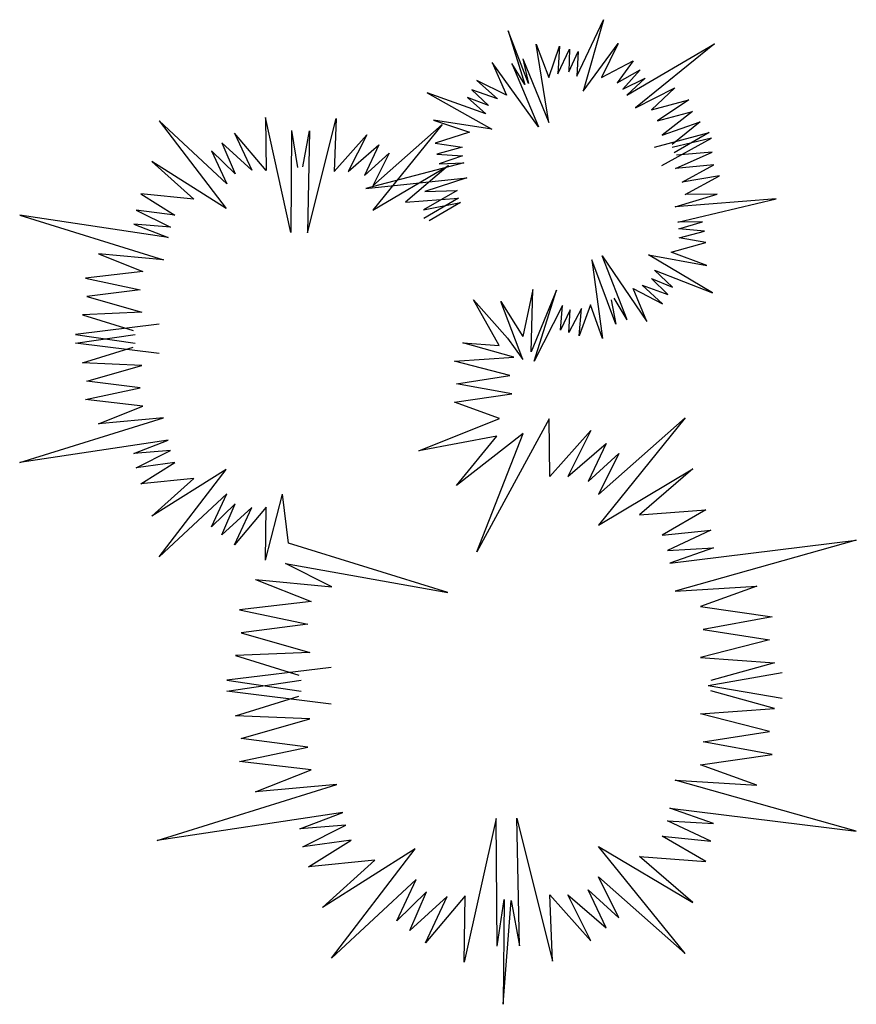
# Model space of a CAD drawing. Extents: x 20.44 to 24.88, y 0.56 to 5.79.
import ezdxf

# ---------------------------------------------------------------- set-up
doc = ezdxf.new("R2010")
doc.units = 0
doc.header["$MEASUREMENT"] = 0
doc.layers.add('DIBUJO', color=5, linetype='CONTINUOUS')

msp = doc.modelspace()

# ---------------------------------------------------------------- linework, layer by layer
at = {"layer": 'DIBUJO'}
for p, q in [((23.3948, 5.4886), (23.5365, 5.7886)), ((23.5365, 5.7886), (23.4296, 5.408)), ((23.0304, 5.7287), (23.1196, 5.4438)), ((23.1386, 5.4487), (23.0304, 5.7287)), ((23.1783, 5.6581), (23.2469, 5.4805)), ((23.2463, 5.2414), (23.1783, 5.6581)), ((23.4296, 5.408), (23.6146, 5.6629)), ((23.6146, 5.6629), (23.5255, 5.4812)), ((23.6612, 5.3883), (24.1258, 5.6602)), ((24.1258, 5.6602), (23.7065, 5.3202)), ((23.2469, 5.4805), (23.3023, 5.6478)), ((23.3023, 5.6478), (23.2939, 5.5008)), ((23.2939, 5.5008), (23.3571, 5.6316)), ((23.3571, 5.6316), (23.3535, 5.5106)), ((23.3535, 5.5106), (23.4023, 5.6192)), ((23.4023, 5.6192), (23.3948, 5.4886)), ((23.1917, 5.2187), (22.9446, 5.561)), ((22.9446, 5.561), (23.0219, 5.3871)), ((23.1196, 5.4438), (23.0492, 5.5556)), ((23.0492, 5.5556), (23.1917, 5.2187)), ((23.1083, 5.5801), (23.1386, 5.4487)), ((23.1083, 5.5801), (23.2463, 5.2414)), ((23.5255, 5.4812), (23.6945, 5.5699)), ((23.6945, 5.5699), (23.6092, 5.4535)), ((23.6092, 5.4535), (23.7311, 5.522)), ((23.7311, 5.522), (23.64, 5.419)), ((22.8643, 5.4659), (22.9744, 5.3681)), ((23.0219, 5.3871), (22.8643, 5.4659)), ((23.64, 5.419), (23.7581, 5.4779)), ((23.7581, 5.4779), (23.6612, 5.3883)), ((22.9118, 5.288), (22.5993, 5.3994)), ((22.5993, 5.3994), (22.9444, 5.2065)), ((22.8371, 5.4157), (22.9254, 5.3328)), ((22.9744, 5.3681), (22.8371, 5.4157)), ((23.7065, 5.3202), (23.9158, 5.4264)), ((23.9158, 5.4264), (23.7911, 5.3089)), ((22.9254, 5.3328), (22.814, 5.3749)), ((22.814, 5.3749), (22.9118, 5.288)), ((23.7911, 5.3089), (23.9908, 5.3632)), ((23.9908, 5.3632), (23.8238, 5.2514)), ((23.8238, 5.2514), (24.0102, 5.2998)), ((24.0102, 5.2998), (23.849, 5.1746)), ((21.5359, 4.9161), (21.1757, 5.2512)), ((21.1757, 5.2512), (21.5324, 4.786)), ((21.8764, 4.6575), (21.7407, 5.2687)), ((21.7407, 5.2687), (21.744, 4.9865)), ((21.9641, 4.6564), (22.116, 5.2637)), ((22.116, 5.2637), (22.1051, 4.9817)), ((22.9444, 5.2065), (22.6332, 5.2554)), ((22.6332, 5.2554), (22.8248, 5.1902)), ((23.849, 5.1746), (24.0497, 5.2451)), ((24.0497, 5.2451), (23.9019, 5.1257)), ((21.744, 4.9865), (21.5757, 5.1863)), ((21.5757, 5.1863), (21.6681, 4.9885)), ((21.88, 5.1999), (21.8764, 4.6575)), ((21.88, 5.1999), (21.9106, 5.0023)), ((21.9395, 5.0061), (21.9749, 5.1986)), ((21.9749, 5.1986), (21.9641, 4.6564)), ((22.6803, 5.2311), (22.3113, 4.7756)), ((22.3113, 4.9058), (22.6803, 5.2311)), ((22.8248, 5.1902), (22.6427, 5.1331)), ((23.8073, 5.1118), (24.099, 5.1883)), ((24.099, 5.1883), (23.9125, 5.0805)), ((21.5091, 5.1338), (21.5807, 4.9692)), ((21.6681, 4.9885), (21.5091, 5.1338)), ((22.1051, 4.9817), (22.2788, 5.1769)), ((22.2788, 5.1769), (22.1811, 4.9817)), ((22.6427, 5.1331), (22.7854, 5.1114)), ((23.8464, 5.0142), (24.1104, 5.1598)), ((24.1104, 5.1598), (23.901, 5.1094)), ((21.4537, 5.0919), (21.5359, 4.9161)), ((21.5807, 4.9692), (21.4537, 5.0919)), ((22.1811, 4.9817), (22.3439, 5.1227)), ((22.3439, 5.1227), (22.2679, 4.96)), ((22.2679, 4.96), (22.3981, 5.0793)), ((22.3981, 5.0793), (22.3113, 4.9058)), ((22.7854, 5.1114), (22.6508, 5.0734)), ((23.9198, 4.9974), (24.1138, 5.0846)), ((24.1138, 5.0846), (23.9245, 5.0693)), ((21.5324, 4.786), (21.1374, 5.0352)), ((21.1374, 5.0352), (21.36, 4.834)), ((22.7948, 5.0285), (22.2743, 4.8914)), ((22.6508, 5.0734), (22.7881, 5.0652)), ((22.7881, 5.0652), (22.663, 5.0231)), ((22.663, 5.0231), (22.7948, 5.0285)), ((22.3113, 4.7756), (22.7129, 5.0142)), ((22.7129, 5.0142), (22.485, 4.819)), ((24.1229, 5.0178), (23.9198, 4.9974)), ((23.9545, 4.9245), (24.1229, 5.0178)), ((22.2743, 4.8914), (22.8111, 4.9484)), ((22.8111, 4.9484), (22.5882, 4.8751)), ((24.1526, 4.9586), (23.9545, 4.9245)), ((23.9704, 4.8602), (24.1526, 4.9586)), ((22.7594, 4.8805), (22.58, 4.7773)), ((22.5882, 4.8751), (22.7594, 4.8805)), ((21.36, 4.834), (21.0785, 4.8632)), ((21.0785, 4.8632), (21.2601, 4.7499)), ((22.485, 4.819), (22.7671, 4.8407)), ((22.58, 4.7773), (22.7771, 4.8166)), ((22.7671, 4.8407), (22.5826, 4.7323)), ((22.7771, 4.8166), (22.6112, 4.7189)), ((23.917, 4.7937), (24.1417, 4.861)), ((24.4551, 4.8364), (23.917, 4.7937)), ((23.9311, 4.7131), (24.4551, 4.8364)), ((24.1417, 4.861), (23.9704, 4.8602)), ((21.2601, 4.7499), (21.0545, 4.7771)), ((21.0545, 4.7771), (21.2366, 4.6854)), ((21.2243, 4.6315), (20.435, 4.7502)), ((20.435, 4.7502), (21.1995, 4.5128)), ((24.063, 4.715), (23.9311, 4.7131)), ((23.9369, 4.6763), (24.063, 4.715)), ((21.0416, 4.7015), (21.2243, 4.6315)), ((21.2366, 4.6854), (21.0416, 4.7015)), ((24.0739, 4.6645), (23.9369, 4.6763)), ((23.9384, 4.63), (24.0739, 4.6645)), ((24.0804, 4.6045), (23.9384, 4.63)), ((23.8968, 4.5523), (24.0804, 4.6045)), ((21.1995, 4.5128), (20.8529, 4.5438)), ((20.8529, 4.5438), (21.0892, 4.4507)), ((23.603, 4.1701), (23.4741, 4.5124)), ((23.4741, 4.5124), (23.531, 4.094)), ((23.5293, 4.5336), (23.7672, 4.1849)), ((23.6628, 4.1931), (23.5293, 4.5336)), ((24.1167, 4.3372), (23.7768, 4.5392)), ((23.7768, 4.5392), (24.0866, 4.4821)), ((24.0866, 4.4821), (23.8968, 4.5523)), ((21.0892, 4.4507), (20.7843, 4.4154)), ((23.8072, 4.4569), (24.1167, 4.3372)), ((23.9027, 4.3674), (23.8072, 4.4569)), ((20.7843, 4.4154), (21.0758, 4.3534)), ((23.8785, 4.3273), (23.7924, 4.4125)), ((23.7924, 4.4125), (23.9027, 4.3674)), ((21.0758, 4.3534), (20.7926, 4.3176)), ((23.161, 4.3549), (23.108, 4.1041)), ((23.1526, 4.024), (23.161, 4.3549)), ((23.2865, 4.3508), (23.1526, 4.024)), ((23.1694, 3.9732), (23.2865, 4.3508)), ((23.6945, 4.3607), (23.85, 4.2778)), ((23.7672, 4.1849), (23.6945, 4.3607)), ((23.85, 4.2778), (23.7426, 4.3785)), ((23.7426, 4.3785), (23.8785, 4.3273)), ((20.7926, 4.3176), (21.0834, 4.2339)), ((22.8465, 4.2991), (23.0261, 4.0963)), ((22.9831, 4.0573), (22.8465, 4.2991)), ((22.9909, 4.2913), (23.108, 4.1041)), ((23.108, 3.9832), (22.9909, 4.2913)), ((23.577, 4.2995), (23.603, 4.1701)), ((23.6628, 4.1931), (23.5942, 4.3091)), ((23.319, 4.2693), (23.1694, 3.9732)), ((23.3081, 4.1389), (23.319, 4.2693)), ((23.3598, 4.2462), (23.3081, 4.1389)), ((23.4196, 4.2543), (23.3529, 4.1253)), ((23.3529, 4.1253), (23.3598, 4.2462)), ((23.4672, 4.2733), (23.4073, 4.1076)), ((23.4073, 4.1076), (23.4196, 4.2543)), ((23.531, 4.094), (23.4672, 4.2733)), ((21.0834, 4.2339), (20.7683, 4.2206)), ((20.7683, 4.2206), (21.0375, 4.1375)), ((21.1753, 4.1704), (20.7317, 4.1152)), ((20.7317, 4.0697), (21.0477, 4.1155)), ((20.7317, 4.1152), (21.0477, 4.0693)), ((23.0261, 4.0963), (23.108, 3.9832)), ((21.1753, 4.0144), (20.7317, 4.0697)), ((20.7683, 3.9642), (21.0375, 4.0474)), ((22.7888, 4.0707), (22.9831, 4.0573)), ((23.0601, 3.9948), (22.7888, 4.0707)), ((22.7454, 3.9731), (23.0601, 3.9948)), ((21.0834, 3.951), (20.7683, 3.9642)), ((20.7926, 3.8673), (21.0834, 3.951)), ((23.0384, 3.8972), (22.7454, 3.9731)), ((22.7563, 3.8538), (23.0384, 3.8972)), ((20.7843, 3.7694), (21.0758, 3.8314)), ((21.0758, 3.8314), (20.7926, 3.8673)), ((23.0493, 3.7996), (22.7563, 3.8538)), ((21.0892, 3.7341), (20.7843, 3.7694)), ((22.7454, 3.7562), (23.0493, 3.7996)), ((20.8529, 3.641), (21.0892, 3.7341)), ((22.9842, 3.6695), (22.7454, 3.7562)), ((20.435, 3.4346), (21.1995, 3.672)), ((21.1995, 3.672), (20.8529, 3.641)), ((22.5553, 3.498), (22.9842, 3.6695)), ((23.2478, 3.6671), (22.8631, 2.9598)), ((23.2526, 3.3605), (23.2478, 3.6671)), ((23.5103, 3.2657), (23.9714, 3.6723)), ((23.9714, 3.6723), (23.5103, 3.103)), ((22.9708, 3.5748), (22.5553, 3.498)), ((23.1093, 3.5902), (22.7554, 3.3134)), ((22.7554, 3.3134), (22.9708, 3.5748)), ((22.8631, 2.9598), (23.1093, 3.5902)), ((23.2526, 3.3605), (23.4696, 3.6045)), ((23.4696, 3.6045), (23.3476, 3.3605)), ((21.2243, 3.5533), (20.435, 3.4346)), ((21.0416, 3.4833), (21.2243, 3.5533)), ((23.3476, 3.3605), (23.551, 3.5367)), ((23.551, 3.5367), (23.4561, 3.3334)), ((21.2366, 3.4994), (21.0416, 3.4833)), ((21.0545, 3.4077), (21.2366, 3.4994)), ((23.4561, 3.3334), (23.6188, 3.4825)), ((23.6188, 3.4825), (23.5103, 3.2657)), ((21.2601, 3.4349), (21.0545, 3.4077)), ((21.0785, 3.3216), (21.2601, 3.4349)), ((21.36, 3.3508), (21.0785, 3.3216)), ((21.5324, 3.3988), (21.1374, 3.1496)), ((21.1374, 3.1496), (21.36, 3.3508)), ((21.1757, 2.9336), (21.5324, 3.3988)), ((23.5103, 3.103), (24.0121, 3.4012)), ((24.0121, 3.4012), (23.7273, 3.1572)), ((21.5359, 3.2687), (21.1757, 2.9336)), ((21.4537, 3.0929), (21.5359, 3.2687)), ((21.7407, 2.9162), (21.8321, 3.2673)), ((21.8629, 3.0059), (21.8321, 3.2673)), ((21.5807, 3.2157), (21.4537, 3.0929)), ((21.5091, 3.051), (21.5807, 3.2157)), ((21.6681, 3.1963), (21.5091, 3.051)), ((21.744, 3.1983), (21.5757, 2.9985)), ((21.5757, 2.9985), (21.6681, 3.1963)), ((21.7407, 2.9162), (21.744, 3.1983)), ((23.7273, 3.1572), (24.0799, 3.1844)), ((24.0799, 3.1844), (23.8494, 3.0488)), ((23.8494, 3.0488), (24.1071, 3.0759)), ((24.1071, 3.0759), (23.8765, 2.9675)), ((22.7092, 2.7445), (21.8629, 3.0059)), ((23.8901, 2.8997), (24.8801, 3.0217)), ((24.8801, 3.0217), (23.9172, 2.7506)), ((23.8765, 2.9675), (24.1206, 2.9811)), ((24.1206, 2.9811), (23.8901, 2.8997)), ((21.8475, 2.8982), (22.7092, 2.7445)), ((22.0937, 2.7752), (21.8475, 2.8982)), ((21.6877, 2.8133), (22.0937, 2.7752)), ((21.6877, 2.8133), (21.983, 2.6969)), ((23.9172, 2.7506), (24.3512, 2.7778)), ((24.3512, 2.7778), (24.0528, 2.6693)), ((21.983, 2.6969), (21.602, 2.6529)), ((24.0528, 2.6693), (24.4326, 2.6151)), ((21.602, 2.6529), (21.9662, 2.5754)), ((21.9662, 2.5754), (21.6123, 2.5306)), ((24.4326, 2.6151), (24.0664, 2.5473)), ((21.6123, 2.5306), (21.9758, 2.426)), ((24.0664, 2.5473), (24.419, 2.4931)), ((24.419, 2.4931), (24.0528, 2.3983)), ((21.9758, 2.426), (21.5819, 2.4094)), ((21.5819, 2.4094), (21.9183, 2.3055)), ((24.0528, 2.3983), (24.4461, 2.3712)), ((24.4461, 2.3712), (24.1071, 2.2763)), ((22.0906, 2.3466), (21.5362, 2.2776)), ((24.4868, 2.3169), (24.0935, 2.2492)), ((21.5362, 2.2208), (21.9312, 2.278)), ((21.5362, 2.2776), (21.9312, 2.2203)), ((22.0906, 2.1517), (21.5362, 2.2208)), ((24.4868, 2.1814), (24.0935, 2.2492)), ((24.4461, 2.1272), (24.1071, 2.2221)), ((21.5819, 2.089), (21.9183, 2.1929)), ((24.0528, 2.1001), (24.4461, 2.1272)), ((24.419, 2.0052), (24.0528, 2.1001)), ((21.9758, 2.0724), (21.5819, 2.089)), ((21.6123, 1.9678), (21.9758, 2.0724)), ((24.0664, 1.951), (24.419, 2.0052)), ((21.9662, 1.923), (21.6123, 1.9678)), ((24.4326, 1.8832), (24.0664, 1.951)), ((21.602, 1.8455), (21.9662, 1.923)), ((21.983, 1.8014), (21.602, 1.8455)), ((24.0528, 1.829), (24.4326, 1.8832)), ((21.6877, 1.6851), (21.983, 1.8014)), ((24.3512, 1.7206), (24.0528, 1.829)), ((24.8801, 1.4766), (23.9172, 1.7477)), ((23.9172, 1.7477), (24.3512, 1.7206)), ((21.1654, 1.4271), (22.1208, 1.7238)), ((22.1208, 1.7238), (21.6877, 1.6851)), ((22.1519, 1.5754), (21.1654, 1.4271)), ((21.9236, 1.488), (22.1519, 1.5754)), ((23.8901, 1.5986), (24.8801, 1.4766)), ((24.1206, 1.5173), (23.8901, 1.5986)), ((22.9668, 1.5429), (22.7972, 0.7792)), ((22.9713, 0.8652), (22.9668, 1.5429)), ((23.0763, 1.5444), (23.2662, 0.7854)), ((23.0899, 0.8667), (23.0763, 1.5444)), ((23.8765, 1.5309), (24.1206, 1.5173)), ((24.1071, 1.4224), (23.8765, 1.5309)), ((22.1672, 1.5081), (21.9236, 1.488)), ((21.9397, 1.3935), (22.1672, 1.5081)), ((22.1965, 1.4275), (21.9397, 1.3935)), ((21.9697, 1.2859), (22.1965, 1.4275)), ((23.8494, 1.4495), (24.1071, 1.4224)), ((24.0799, 1.314), (23.8494, 1.4495)), ((22.5369, 1.3823), (22.0432, 1.0709)), ((22.0911, 0.801), (22.5369, 1.3823)), ((23.5103, 1.3953), (24.0121, 1.0972)), ((23.9714, 0.8261), (23.5103, 1.3953)), ((22.3214, 1.3224), (21.9697, 1.2859)), ((22.0432, 1.0709), (22.3214, 1.3224)), ((23.7273, 1.3411), (24.0799, 1.314)), ((24.0121, 1.0972), (23.7273, 1.3411)), ((22.5412, 1.2198), (22.0911, 0.801)), ((22.4386, 1.0001), (22.5412, 1.2198)), ((23.5103, 1.2327), (23.9714, 0.8261)), ((23.6188, 1.0158), (23.5103, 1.2327)), ((22.5973, 1.1535), (22.4386, 1.0001)), ((22.5078, 0.9477), (22.5973, 1.1535)), ((23.4561, 1.1649), (23.6188, 1.0158)), ((23.551, 0.9616), (23.4561, 1.1649)), ((22.7065, 1.1293), (22.5078, 0.9477)), ((22.8014, 1.1318), (22.5909, 0.8821)), ((22.5909, 0.8821), (22.7065, 1.1293)), ((22.7972, 0.7792), (22.8014, 1.1318)), ((22.9713, 0.8652), (23.0095, 1.1121)), ((23.0095, 1.1121), (23.0032, 0.5558)), ((23.0032, 0.5558), (23.0457, 1.1074)), ((23.0457, 1.1074), (23.0899, 0.8667)), ((23.2526, 1.1378), (23.4696, 0.8939)), ((23.2662, 0.7854), (23.2526, 1.1378)), ((23.3476, 1.1378), (23.551, 0.9616)), ((23.4696, 0.8939), (23.3476, 1.1378))]:
    msp.add_line(p, q, dxfattribs=at)

doc.saveas('drawing.dxf')
